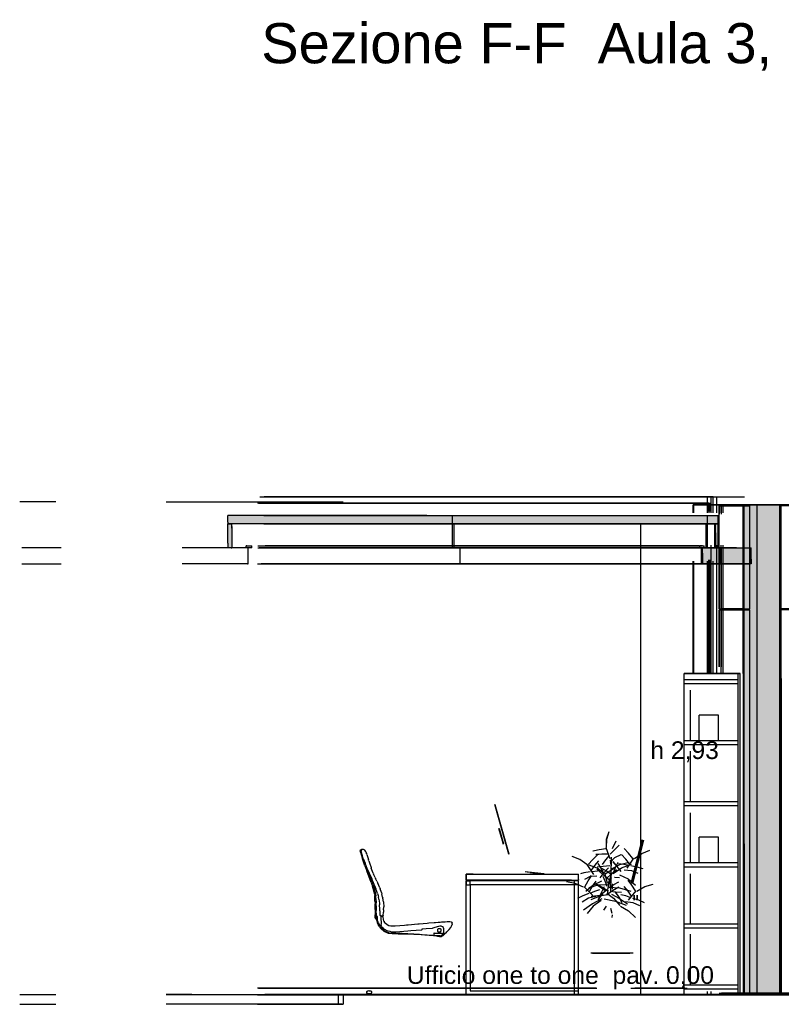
# Model space of a CAD drawing. Header units: millimetres. Extents: x -9985 to 240895, y -184894 to 39395.
# Tile 36 of 164: x -3237 to 1508, y -73295 to -67164. Entities that reach past the tile are written whole.
import ezdxf
from ezdxf.enums import TextEntityAlignment as Align

# ---------------------------------------------------------------- set-up
doc = ezdxf.new("R2010")
doc.units = ezdxf.units.MM
for name, color, linetype in [('S-QUOTE', 40, 'Continuous'), ('S-TAGLIO-ARR', 9, 'Continuous'), ('S-TAGLIO-CS', 9, 'Continuous'), ('S-TAGLIO-NUOVO', 40, 'Continuous'), ('S-TAGLIO-PAV', 33, 'Continuous'), ('S-TAGLIO-SOFF', 8, 'Continuous'), ('S-TESTI', 7, 'Continuous'), ('S-VISTA', 8, 'Continuous'), ('S-VISTA-ARREDI', 9, 'Continuous')]:
    doc.layers.add(name, color=color, linetype=linetype)
doc.styles.add('VISIO', font='arial.ttf')

msp = doc.modelspace()

# ---------------------------------------------------------------- hatches: boundary and pattern name
at = {"layer": 'S-TAGLIO-CS'}
for points in [[(1118, -70303), (1106, -70303), (1098, -70303), (-700, -70303), (-1832, -70303), (-1890, -70303), (-1916, -70303), (-1920, -70303), (-1940, -70303), (-1940, -70293), (-1940, -70251), (-1890, -70251), (-1832, -70251), (-700, -70251), (1118, -70251), (1118, -70283), (1118, -70303)], [(-1920, -70303), (-1916, -70303), (-1916, -70319), (-1916, -70451), (-1920, -70451), (-1940, -70451), (-1940, -70423), (-1940, -70303), (-1920, -70303)], [(1106, -70303), (1118, -70303), (1118, -70393), (1118, -70451), (1110, -70451), (1098, -70451), (1098, -70359), (1098, -70303), (1106, -70303)], [(1320, -70551), (1230, -70551), (1156, -70551), (1018, -70551), (1018, -70487), (1018, -70451), (1028, -70451), (1098, -70451), (1110, -70451), (1118, -70451), (1156, -70451), (1230, -70451), (1320, -70451), (1320, -70523), (1320, -70551)]]:
    msp.add_hatch(color=9, dxfattribs=at).paths.add_polyline_path(points)
at = {"layer": 'S-TAGLIO-NUOVO'}
msp.add_hatch(color=40, dxfattribs=at).paths.add_polyline_path([(1276, -72295), (1276, -70185), (1346, -70185), (1506, -70185), (1508, -70185), (1508, -71267), (1508, -73235), (1506, -73235), (1348, -73235), (1276, -73235), (1276, -72295)])
at = {"layer": 'S-TAGLIO-PAV'}
for points in [[(-306, -73235), (-1192, -73235), (-1506, -73235), (-1506, -73233), (-418, -73233), (-384, -73233), (-306, -73233), (-306, -73235)], [(896, -73235), (-304, -73235), (-304, -73233), (196, -73233), (896, -73233), (896, -73235)], [(2100, -73235), (1756, -73235), (1318, -73235), (900, -73235), (900, -73233), (1800, -73233), (2100, -73233), (2100, -73235)]]:
    msp.add_hatch(color=33, dxfattribs=at).paths.add_polyline_path(points)

# ---------------------------------------------------------------- linework, layer by layer
at = {"layer": 'S-QUOTE'}
msp.add_line((632, -73233), (632, -70302), dxfattribs=at)
at = {"layer": 'S-TAGLIO-ARR'}
for p, q in [((-1115.291, -72336.117), (-1116.174, -72339.648)), ((-1112.457, -72352.293), (-1116.09, -72339.728)), ((-1115.174, -72335.765), (-1114.636, -72335.523)), ((-1114.636, -72335.523), (-1111.987, -72333.859)), ((-1112.39, -72335.62), (-1113.376, -72337.208)), ((-1109.853, -72347.749), (-1113.376, -72337.208)), ((-1112.39, -72335.62), (-1109.267, -72330.794)), ((-1111.987, -72333.859), (-1109.119, -72333)), ((-1110.977, -72338.93), (-1109.22, -72345.11)), ((-1107.308, -72337.913), (-1110.752, -72338.863)), ((-1109.853, -72347.749), (-1102.586, -72369.203)), ((-1109.267, -72330.794), (-1104.849, -72329.709)), ((-1103.37, -72364.315), (-1109.22, -72345.11)), ((-1109.119, -72333), (-1108.445, -72332.904)), ((-1108.445, -72332.904), (-1107.395, -72337.477)), ((-1107.395, -72337.477), (-1107.308, -72337.913)), ((-1104.849, -72329.709), (-1096.189, -72328.969)), ((-1095.974, -72329.026), (-1092.22, -72331.52)), ((-1092.22, -72331.52), (-1090, -72333.062)), ((-1090, -72333.062), (-1089.762, -72333.423)), ((-1089.762, -72333.423), (-1081.909, -72344.457)), ((-1081.909, -72344.457), (-1081.217, -72345.761)), ((-1081.217, -72345.761), (-1076.749, -72356.753)), ((-1112.457, -72352.293), (-1110.595, -72358.231)), ((-1110.595, -72358.231), (-1109.691, -72362.087)), ((-1109.691, -72362.087), (-1101.144, -72388.169)), ((-1101.07, -72371.8), (-1103.37, -72364.315)), ((-1096.688, -72387.125), (-1102.586, -72369.203)), ((-1086.743, -72432.057), (-1101.144, -72388.169)), ((-1100.275, -72374.809), (-1101.07, -72371.8)), ((-1096.558, -72386.655), (-1100.275, -72374.809)), ((-1096.688, -72387.125), (-1085.367, -72416.214)), ((-1096.558, -72386.655), (-1076.514, -72442.429)), ((-1074.989, -72362.033), (-1076.749, -72356.753)), ((-1074.989, -72362.033), (-1064.713, -72392.863)), ((-1063.294, -72397.511), (-1064.713, -72392.863)), ((-1062.011, -72401.273), (-1063.294, -72397.511)), ((-1062.011, -72401.273), (-1057.52, -72414.44)), ((-1086.743, -72432.057), (-1073.545, -72464.738)), ((-1069.876, -72456.25), (-1085.367, -72416.214)), ((-1073.01, -72451.44), (-1076.514, -72442.429)), ((-1046.115, -72536.057), (-1073.545, -72464.738)), ((-1073.01, -72451.44), (-1040.515, -72536.355)), ((-1069.876, -72456.25), (-1059.534, -72479.096)), ((-1057.52, -72414.44), (-1048.107, -72443.37)), ((-1048.107, -72443.37), (-1046.446, -72448.215)), ((-1035.205, -72479.15), (-1046.446, -72448.215)), ((-1059.534, -72479.096), (-1043.84, -72514.669)), ((-1028.684, -72549.185), (-1043.84, -72514.669)), ((-1035.205, -72479.15), (-1032.559, -72485.323)), ((-1022.815, -72504.882), (-1032.559, -72485.323)), ((-1022.815, -72504.882), (-1020, -72510.768)), ((-1011.815, -72527.882), (-1020, -72510.768)), ((-1011.815, -72527.882), (-1006.051, -72540.775)), ((-410.685, -72485), (-455, -72485)), ((-455, -72487.279), (-455, -72485)), ((-455, -72487.279), (-455, -72521)), ((200.685, -72521), (-455, -72521)), ((-455, -72526), (-453.394, -72526)), ((-455, -72527.541), (-455, -72526)), ((-455, -72527.541), (-455, -72550)), ((-453.394, -72526), (-430, -72526)), ((-430, -72527.211), (-430, -72526)), ((-430, -72550), (-430, -72527.211)), ((-410.685, -72485), (245, -72485)), ((200.685, -72521), (245, -72521)), ((243.394, -72526), (220, -72526)), ((220, -72548.789), (220, -72526)), ((243.394, -72526), (245, -72526)), ((245, -72518.721), (245, -72485)), ((245, -72518.721), (245, -72521)), ((245, -72548.806), (245, -72526)), ((-1046.115, -72536.057), (-1038.887, -72559.311)), ((-1036.315, -72547.37), (-1040.515, -72536.355)), ((-1025.172, -72610.743), (-1038.887, -72559.311)), ((-1036.315, -72547.37), (-1025.254, -72581.403)), ((-1025.005, -72557.991), (-1028.684, -72549.185)), ((-1023.748, -72588.236), (-1025.254, -72581.403)), ((-1016.329, -72578), (-1025.005, -72557.991)), ((-1023.748, -72588.236), (-1018.787, -72618.827)), ((-1013.062, -72587.308), (-1016.329, -72578)), ((-1007.204, -72604), (-1013.062, -72587.308)), ((-993.808, -72568.986), (-1006.051, -72540.775)), ((-993.808, -72568.986), (-991.096, -72576.822)), ((-983.145, -72599.71), (-991.096, -72576.822)), ((-453.738, -72550), (-455, -72550)), ((-453.738, -72550), (-430, -72550)), ((220, -72548.789), (220, -72550)), ((243.738, -72550), (220, -72550)), ((243.738, -72550), (245, -72550)), ((245, -72548.806), (245, -72550)), ((-1025.172, -72610.743), (-1024.741, -72616.444)), ((-1023.333, -72652.334), (-1024.741, -72616.444)), ((-1023.333, -72652.334), (-1022.05, -72668.926)), ((-1017.315, -72636.452), (-1018.787, -72618.827)), ((-1017.315, -72636.452), (-1016.21, -72663.525)), ((-1007.204, -72604), (-1003.593, -72616.84)), ((-1003.593, -72616.84), (-1002.635, -72620)), ((-1002.635, -72620), (-1001.025, -72627.9)), ((-998.558, -72640.279), (-1001.025, -72627.9)), ((-998.558, -72640.279), (-996.963, -72653.483)), ((-996.963, -72653.483), (-995.84, -72666)), ((-983.145, -72599.71), (-981, -72606.145)), ((-975.877, -72627.37), (-981, -72606.145)), ((-975.877, -72627.37), (-974.563, -72634.126)), ((-970.97, -72657.118), (-974.563, -72634.126)), ((-970.97, -72657.118), (-969.563, -72664.719)), ((-1022.05, -72707.31), (-1022.889, -72725.087)), ((-1021.852, -72671.815), (-1022.05, -72668.926)), ((-1021.852, -72705.038), (-1022.05, -72707.31)), ((-1021.852, -72705.038), (-1021.852, -72671.815)), ((-1016.657, -72716.406), (-1016.21, -72710.812)), ((-1016.466, -72728.393), (-1016.657, -72716.406)), ((-1016.21, -72680.978), (-1016.21, -72663.525)), ((-1016.21, -72680.978), (-1016.21, -72710.812)), ((-995.84, -72666), (-995.551, -72675.436)), ((-994, -72701.656), (-995.551, -72675.436)), ((-994, -72713.815), (-994, -72701.656)), ((-994, -72713.815), (-993.225, -72732.035)), ((-970.281, -72713.874), (-971.083, -72720.847)), ((-970, -72707.681), (-970.281, -72713.874)), ((-970, -72707.681), (-968.563, -72689)), ((-969.563, -72664.719), (-968.844, -72681.962)), ((-968.844, -72681.962), (-968.563, -72689)), ((-1022.889, -72725.087), (-1022.41, -72737.983)), ((-1021.376, -72755.753), (-1022.41, -72737.983)), ((-1021.376, -72755.753), (-1021.376, -72761)), ((-1020.126, -72761), (-1021.376, -72761)), ((-1019.376, -72761), (-1020.126, -72761)), ((-1017.501, -72753.498), (-1019.376, -72761)), ((-1017.501, -72753.498), (-1016.376, -72748.25)), ((-1016.466, -72728.393), (-1016.376, -72748.25)), ((-1015.687, -72763.656), (-1015.06, -72755.981)), ((-1012.586, -72773.873), (-1015.687, -72763.656)), ((-1015.509, -72747), (-1010.42, -72747)), ((-1015.06, -72755.981), (-1015.509, -72747)), ((-1012.586, -72773.873), (-1009.08, -72787.195)), ((-1010.42, -72747), (-1009.281, -72747)), ((-1008.382, -72752.158), (-1009.281, -72747)), ((-1006.926, -72772.683), (-1008.382, -72752.158)), ((-1003.219, -72783.041), (-1006.926, -72772.683)), ((-993.225, -72732.035), (-993, -72738.875)), ((-993, -72738.875), (-992.639, -72739.481)), ((-989.23, -72743.77), (-992.639, -72739.481)), ((-985.49, -72744.702), (-989.23, -72743.77)), ((-985.417, -72745.834), (-987.822, -72747.356)), ((-987.822, -72747.356), (-987.756, -72752.117)), ((-987.756, -72752.117), (-985.403, -72796.74)), ((-979.419, -72745.474), (-985.49, -72744.702)), ((-985.417, -72745.834), (-984.791, -72745.209)), ((-984.791, -72745.209), (-976.877, -72746.791)), ((-976.572, -72746.057), (-979.419, -72745.474)), ((-976.877, -72746.791), (-975.804, -72747.115)), ((-973.17, -72743.585), (-976.175, -72746)), ((-973.013, -72749.887), (-975.676, -72747.225)), ((-972.737, -72742.754), (-973.17, -72743.585)), ((-972.512, -72750.853), (-972.804, -72750.115)), ((-972.737, -72742.754), (-971.083, -72720.847)), ((-972.341, -72752.218), (-972.512, -72750.853)), ((-967.365, -72776.27), (-972.341, -72752.218)), ((-967.365, -72776.27), (-967.024, -72777.976)), ((-967.024, -72777.976), (-966.341, -72779.341)), ((-965.488, -72780.365), (-966.341, -72779.341)), ((-959.579, -72788.711), (-965.488, -72780.365)), ((-594.732, -72781.732), (-585.148, -72780.657)), ((-585.148, -72780.657), (-573.949, -72779.949)), ((-573.949, -72779.949), (-569.135, -72779.552)), ((-569.135, -72779.552), (-566.191, -72779.618)), ((-566.191, -72779.618), (-563.136, -72779.427)), ((-563.136, -72779.427), (-556.596, -72780)), ((-556.596, -72780), (-549.417, -72781.104)), ((-1009.08, -72787.195), (-1001.847, -72801.492)), ((-1003.219, -72783.041), (-997.823, -72797.952)), ((-997.871, -72808.508), (-1001.847, -72801.492)), ((-997.871, -72808.508), (-988.803, -72821.689)), ((-989.654, -72810.772), (-997.823, -72797.952)), ((-989.654, -72810.772), (-983.276, -72820.126)), ((-984.287, -72825.426), (-988.803, -72821.689)), ((-985, -72804.454), (-985.403, -72796.74)), ((-985, -72804.454), (-984.029, -72806.942)), ((-969.227, -72840.152), (-984.287, -72825.426)), ((-982.455, -72810.362), (-984.029, -72806.942)), ((-983.276, -72820.126), (-968.235, -72834.177)), ((-982.455, -72810.362), (-979.759, -72814.093)), ((-971.118, -72822.441), (-979.759, -72814.093)), ((-965.687, -72826.564), (-971.118, -72822.441)), ((-965.507, -72842.329), (-969.227, -72840.152)), ((-968.235, -72834.177), (-963.786, -72837.641)), ((-947.682, -72836.597), (-965.687, -72826.564)), ((-963.786, -72837.641), (-951.554, -72843.741)), ((-959.579, -72788.711), (-958.711, -72789.723)), ((-958.711, -72789.723), (-950.157, -72796.566)), ((-950.157, -72796.566), (-949, -72797.289)), ((-949, -72797.289), (-947.553, -72798.013)), ((-942.247, -72838.877), (-947.682, -72836.597)), ((-947.553, -72798.013), (-937.289, -72804)), ((-928.878, -72842.603), (-942.247, -72838.877)), ((-937.289, -72804), (-935.843, -72804.434)), ((-935.843, -72804.434), (-925.579, -72807)), ((-925.579, -72807), (-924.132, -72807.145)), ((-924.132, -72807.145), (-913.868, -72807.145)), ((-913.868, -72807.145), (-912.277, -72807.289)), ((-912.277, -72807.289), (-900.535, -72807.341)), ((-900.535, -72807.341), (-896.847, -72807)), ((-896.847, -72807), (-839.228, -72801.633)), ((-819.075, -72839.526), (-893.771, -72845.806)), ((-839.228, -72801.633), (-827.332, -72800.466)), ((-827.332, -72800.466), (-816.836, -72799.65)), ((-800.477, -72838), (-819.075, -72839.526)), ((-816.836, -72799.65), (-756.655, -72793.69)), ((-732.645, -72833.815), (-800.477, -72838)), ((-756.655, -72793.69), (-753.135, -72793.203)), ((-753.135, -72793.203), (-748.546, -72792.827)), ((-748.546, -72792.827), (-697.358, -72788.96)), ((-731.737, -72832), (-732.645, -72833.815)), ((-704, -72826), (-732.435, -72827.815)), ((-732.435, -72827.815), (-731.737, -72832)), ((-665, -72822), (-703.626, -72825.962)), ((-697.358, -72788.96), (-687.123, -72788)), ((-687.123, -72788), (-654.047, -72785.762)), ((-664.353, -72821.799), (-665, -72822)), ((-627.291, -72810.097), (-664.353, -72821.799)), ((-654.047, -72785.762), (-646.012, -72785)), ((-646.012, -72785), (-628.806, -72784.312)), ((-634, -72831.121), (-634.879, -72834.637)), ((-634.879, -72835.242), (-634.879, -72834.637)), ((-634.879, -72835.242), (-634, -72838.758)), ((-633.758, -72839.242), (-634, -72838.758)), ((-633, -72828.116), (-633.878, -72830.757)), ((-633.758, -72839.242), (-631.121, -72842.758)), ((-633, -72828.116), (-632.766, -72827.766)), ((-630.113, -72824.226), (-632.766, -72827.766)), ((-629.887, -72824), (-627.223, -72823.112)), ((-628.806, -72784.312), (-624.721, -72784)), ((-627.223, -72823.112), (-626.777, -72822.888)), ((-619.277, -72808.069), (-627, -72810)), ((-626.777, -72822.888), (-623.227, -72822)), ((-624.721, -72784), (-617.433, -72783.197)), ((-622.887, -72822), (-620.23, -72822)), ((-620.23, -72822), (-619.77, -72822.115)), ((-619.77, -72822.115), (-616.233, -72823.883)), ((-611, -72808), (-618.724, -72808)), ((-617.433, -72783.197), (-608.436, -72782.375)), ((-616.233, -72823.883), (-615.768, -72824.116)), ((-615.768, -72824.116), (-614, -72825.882)), ((-615.115, -72843.115), (-612.459, -72840.459)), ((-614, -72825.882), (-613.764, -72826.354)), ((-612, -72829), (-613.764, -72826.354)), ((-612.459, -72840.459), (-612, -72840)), ((-611.882, -72829.59), (-612, -72829)), ((-611.885, -72839.656), (-611, -72836.116)), ((-611, -72832.236), (-611.882, -72829.59)), ((-611, -72835.768), (-611, -72832.236)), ((-603, -72812), (-610.704, -72808.148)), ((-608.436, -72782.375), (-594.732, -72781.732)), ((-597, -72817), (-602.778, -72812.185)), ((-597, -72820.325), (-597, -72817)), ((-597, -72820.325), (-597, -72823.827)), ((-597, -72823.827), (-597, -72835.552)), ((-597, -72835.552), (-597, -72853.365)), ((-574.847, -72844.051), (-561.509, -72828.435)), ((-561.509, -72828.435), (-550.313, -72815.896)), ((-550.313, -72815.896), (-547, -72808.717)), ((-549.417, -72781.104), (-547.892, -72781.446)), ((-547.892, -72781.446), (-545.303, -72782.482)), ((-547, -72808.717), (-543.865, -72802.448)), ((-545.303, -72782.482), (-543.857, -72784.41)), ((-543.865, -72802.448), (-543.374, -72798.661)), ((-543.857, -72784.41), (-542.821, -72787)), ((-542.339, -72793.482), (-543.374, -72798.661)), ((-542.821, -72790.108), (-542.821, -72787)), ((-542.339, -72793.482), (-542.821, -72790.108)), ((-962.713, -72843.493), (-965.507, -72842.329)), ((-944.261, -72851.891), (-962.713, -72843.493)), ((-951.554, -72843.741), (-939.251, -72848.502)), ((-938.718, -72853.508), (-944.261, -72851.891)), ((-939.251, -72848.502), (-934.053, -72849.207)), ((-916.884, -72855.944), (-938.718, -72853.508)), ((-934.053, -72849.207), (-911.363, -72852.133)), ((-921, -72844.726), (-928.878, -72842.603)), ((-916.499, -72845), (-921, -72844.726)), ((-909.378, -72856.543), (-916.884, -72855.944)), ((-903.875, -72845.685), (-916.499, -72845)), ((-911.363, -72852.133), (-907.956, -72852.133)), ((-878.703, -72857.556), (-909.378, -72856.543)), ((-907.956, -72852.133), (-890.237, -72851.647)), ((-896.145, -72846), (-903.875, -72845.685)), ((-893.771, -72845.806), (-896.145, -72846)), ((-890.237, -72851.647), (-882.26, -72851.946)), ((-882.26, -72851.946), (-872.036, -72852.217)), ((-874.37, -72857.445), (-878.703, -72857.556)), ((-864.982, -72857.315), (-874.37, -72857.445)), ((-872.036, -72852.217), (-853.979, -72851.905)), ((-829.296, -72858.074), (-864.982, -72857.315)), ((-853.979, -72851.905), (-781.592, -72855.874)), ((-826.247, -72857.978), (-829.296, -72858.074)), ((-782.112, -72859.946), (-826.247, -72857.978)), ((-774.706, -72860.087), (-782.112, -72859.946)), ((-781.592, -72855.874), (-746.038, -72857.593)), ((-729.653, -72862.695), (-774.706, -72860.087)), ((-746.038, -72857.593), (-734.927, -72859.556)), ((-734.927, -72859.556), (-625.296, -72866.223)), ((-728.471, -72862.771), (-729.653, -72862.695)), ((-711.98, -72864.11), (-728.471, -72862.771)), ((-685.415, -72866.105), (-711.98, -72864.11)), ((-683, -72866.296), (-685.415, -72866.105)), ((-681.406, -72866.408), (-683, -72866.296)), ((-637.111, -72871.222), (-681.406, -72866.408)), ((-655.633, -72852.834), (-655.701, -72851)), ((-655.701, -72851), (-647.915, -72851)), ((-655.331, -72861.032), (-655.633, -72852.834)), ((-655, -72868.649), (-655.331, -72861.032)), ((-627.012, -72873.125), (-655, -72868.649)), ((-647.915, -72851), (-643.47, -72851)), ((-643.47, -72851), (-607.171, -72851)), ((-631.75, -72872.05), (-637.111, -72871.222)), ((-611.002, -72875.127), (-631.75, -72872.05)), ((-630.758, -72843.121), (-631.121, -72842.758)), ((-627.242, -72844.879), (-630.758, -72843.121)), ((-626.757, -72845.121), (-627.242, -72844.879)), ((-622.022, -72873.543), (-627.012, -72873.125)), ((-622.353, -72846), (-626.757, -72845.121)), ((-625.296, -72866.223), (-618.518, -72867.424)), ((-621.763, -72846), (-622.353, -72846)), ((-619.414, -72873.978), (-622.022, -72873.543)), ((-618.23, -72845.115), (-621.763, -72846)), ((-610.581, -72874.758), (-619.414, -72873.978)), ((-618.518, -72867.424), (-612.074, -72869.334)), ((-617.77, -72844.885), (-618.23, -72845.115)), ((-615.115, -72843.115), (-617.77, -72844.885)), ((-612.074, -72869.334), (-601.292, -72860.468)), ((-604.832, -72870.524), (-611.002, -72875.127)), ((-605.471, -72871.023), (-610.581, -72874.758)), ((-607.171, -72851), (-602, -72851)), ((-604, -72869.957), (-605.471, -72871.023)), ((-601.384, -72868.066), (-604.832, -72870.524)), ((-603.176, -72870.058), (-604, -72869.957)), ((-603.176, -72870.058), (-602.627, -72858.526)), ((-602.627, -72858.526), (-602.341, -72855.427)), ((-602.341, -72855.427), (-602, -72851)), ((-594.096, -72861.952), (-601.384, -72868.066)), ((-601.292, -72860.468), (-595.764, -72856.559)), ((-597, -72853.365), (-595.139, -72857.139)), ((-595.764, -72856.559), (-590, -72851.181)), ((-591.083, -72858.334), (-594.917, -72857.375)), ((-590, -72858.079), (-594.096, -72861.952)), ((-588.311, -72856.802), (-590.859, -72858.352)), ((-590, -72853.279), (-590, -72851.181)), ((-590, -72858.079), (-590, -72853.279)), ((-579.593, -72849.271), (-588.311, -72856.802)), ((-579.593, -72849.271), (-574.847, -72844.051)), ((-1077, -73218.339), (-1076.887, -73217.887)), ((-1077, -73218.339), (-1077, -73221)), ((-1075.115, -73215.23), (-1076.887, -73217.887)), ((-1076.887, -73221.226), (-1076, -73223)), ((-1074.23, -73224.77), (-1076, -73223)), ((-1075.115, -73215.23), (-1074.885, -73214.885)), ((-1074.885, -73214.885), (-1070.474, -73212.237)), ((-1073.885, -73225.115), (-1074.23, -73224.77)), ((-1069.466, -73227.767), (-1073.885, -73225.115)), ((-1070.474, -73212.237), (-1069.764, -73211.882)), ((-1069.764, -73211.882), (-1066.236, -73211)), ((-1069, -73228), (-1069.466, -73227.767)), ((-1066.882, -73228.118), (-1068.652, -73228.116)), ((-1063.354, -73229), (-1066.882, -73228.118)), ((-1066.236, -73211), (-1065.41, -73210.882)), ((-1065.41, -73210.882), (-1061, -73210)), ((-1060.354, -73229), (-1063, -73229)), ((-1061, -73210), (-1060.056, -73210.118)), ((-1059.764, -73229), (-1060.354, -73229)), ((-1060.056, -73210.118), (-1053, -73211)), ((-1053.59, -73229), (-1059.764, -73229)), ((-1053, -73229), (-1053.59, -73229)), ((-1050.354, -73228.118), (-1053, -73229)), ((-1052.646, -73211.118), (-1050, -73212)), ((-1050, -73212), (-1047.354, -73212.882)), ((-1046.466, -73226.233), (-1050, -73228)), ((-1047.118, -73212.882), (-1046.764, -73213.118)), ((-1046.764, -73213.118), (-1045, -73214)), ((-1045.883, -73225.883), (-1046.466, -73226.233)), ((-1045.883, -73225.883), (-1043.23, -73222.344)), ((-1043.115, -73216.885), (-1044.883, -73214.233)), ((-1042.115, -73218.885), (-1043, -73217.115)), ((-1042.885, -73221.77), (-1042, -73219.115)), ((221.262, -73211), (220, -73211)), ((220, -73233.789), (220, -73211)), ((220, -73233.789), (220, -73235)), ((243.738, -73235), (220, -73235)), ((221.262, -73211), (245, -73211)), ((245, -73235), (243.738, -73235)), ((245, -73233.459), (245, -73211)), ((245, -73233.789), (245, -73235))]:
    msp.add_line(p, q, dxfattribs=at)
at = {"layer": 'S-TAGLIO-CS'}
for p, q in [((-1890.158, -70252), (-1939.328, -70252)), ((-1939.328, -70292.267), (-1939.328, -70252)), ((-1832.707, -70252), (-1890.158, -70252)), ((-700.374, -70252), (-1832.707, -70252)), ((-700.374, -70252), (1118, -70252)), ((1118, -70282.219), (1118, -70252)), ((-1939.328, -70292.267), (-1939.328, -70302)), ((-1890.158, -70302), (-1939.328, -70302)), ((-1939.328, -70302), (-1919.134, -70302)), ((-1939.328, -70422.802), (-1939.328, -70302)), ((-1919.134, -70302), (-1916.082, -70302)), ((-1916.082, -70319.511), (-1916.082, -70302)), ((-1916.082, -70319.511), (-1916.082, -70452)), ((-1914.53, -70329.35), (-1914.53, -70317)), ((-1832.707, -70302), (-1890.158, -70302)), ((-700.374, -70302), (-1832.707, -70302)), ((1118, -70302), (-700.374, -70302)), ((1096, -70366.941), (1096, -70317)), ((1098, -70302), (1105.704, -70302)), ((1098, -70359.784), (1098, -70302)), ((1105.704, -70302), (1118, -70302)), ((1118, -70282.219), (1118, -70302)), ((1118, -70392.656), (1118, -70302)), ((-1914.53, -70329.35), (-1914.53, -70447)), ((1096, -70366.941), (1096, -70447)), ((1098, -70359.784), (1098, -70452)), ((-1939.328, -70422.802), (-1939.328, -70452)), ((-1822.718, -70440), (-1825.37, -70440)), ((-1825.37, -70451.445), (-1825.37, -70440)), ((-1822.718, -70440), (-1791.032, -70440)), ((-1791.032, -70451.792), (-1791.032, -70440)), ((1017.616, -70440), (998, -70440)), ((998, -70443.932), (998, -70440)), ((998, -70443.932), (998, -70452)), ((1017.616, -70440), (1028, -70440)), ((1028, -70447.85), (1028, -70440)), ((1028, -70447.85), (1028, -70452)), ((1118, -70392.656), (1118, -70452)), ((-2978.408, -70452), (-3224.319, -70452)), ((-1833.103, -70452), (-2224.721, -70452)), ((-1919.134, -70452), (-1939.328, -70452)), ((-1919.134, -70452), (-1916.082, -70452)), ((-1826.728, -70452), (-1833.103, -70452)), ((-1824.169, -70452), (-1826.728, -70452)), ((-1825.37, -70451.445), (-1825.37, -70452)), ((-1822.718, -70452), (-1825.37, -70452)), ((-1818.547, -70452), (-1824.169, -70452)), ((-1791.032, -70452), (-1822.718, -70452)), ((-1818.547, -70452), (-1813.877, -70452)), ((-1813.877, -70551.505), (-1813.877, -70452)), ((1017.616, -70452), (998, -70452)), ((1028, -70452), (1017.616, -70452)), ((1156.572, -70452), (1018, -70452)), ((1018, -70486.008), (1018, -70452)), ((1018, -70486.008), (1018, -70552)), ((1110.087, -70452), (1098, -70452)), ((1118, -70452), (1110.087, -70452)), ((1229.418, -70452), (1156.572, -70452)), ((1229.418, -70452), (1319.946, -70452)), ((1319.946, -70522.654), (1319.946, -70452)), ((-3224.319, -70552), (-2978.408, -70552)), ((-1833.103, -70552), (-2224.721, -70552)), ((-1826.728, -70552), (-1833.103, -70552)), ((-1824.169, -70552), (-1826.728, -70552)), ((-1818.547, -70552), (-1824.169, -70552)), ((-1818.547, -70552), (-1813.877, -70552)), ((1156.572, -70552), (1018, -70552)), ((1229.418, -70552), (1156.572, -70552)), ((1319.946, -70552), (1229.418, -70552)), ((1319.946, -70522.654), (1319.946, -70552))]:
    msp.add_line(p, q, dxfattribs=at)
at = {"layer": 'S-TAGLIO-NUOVO'}
for p, q in [((1275.844, -72295.667), (1275.844, -70185)), ((1275.885, -70185), (1345.986, -70185)), ((1345.986, -70185), (1505.792, -70185)), ((1507.872, -70185), (1505.936, -70185)), ((1507.872, -71266.6), (1507.872, -70185)), ((1507.872, -71266.6), (1507.872, -73235)), ((1275.844, -72295.667), (1275.844, -73235)), ((1347.272, -73235), (1275.844, -73235)), ((1347.272, -73235), (1505.769, -73235)), ((1505.936, -73235), (1507.872, -73235))]:
    msp.add_line(p, q, dxfattribs=at)
at = {"layer": 'S-TAGLIO-PAV'}
for p, q in [((-3011.753, -73235), (-3236.974, -73235)), ((-2163.586, -73233), (-2323.802, -73233)), ((-1192.646, -73235), (-2323.802, -73235)), ((-2163.586, -73233), (-1509, -73233)), ((-1509, -73233.499), (-1509, -73235)), ((-1506.743, -73235), (-1509, -73235)), ((-418.827, -73233), (-1506, -73233)), ((-1506, -73233.188), (-1506, -73235)), ((1318.396, -73235), (-1192.646, -73235)), ((-384.473, -73233), (-418.827, -73233)), ((-384.473, -73233), (-306, -73233)), ((-306, -73234.836), (-306, -73233)), ((-305.63, -73235), (-303, -73235)), ((196.63, -73233), (-303, -73233)), ((-303, -73233.833), (-303, -73233)), ((-303, -73233.833), (-303, -73235)), ((196.63, -73233), (897, -73233)), ((897, -73234.167), (897, -73233)), ((897, -73234.167), (897, -73235)), ((897, -73235), (898.869, -73235)), ((898.876, -73235), (900, -73235)), ((1800.63, -73233), (900, -73233)), ((900, -73234.501), (900, -73233)), ((1755.682, -73235), (1318.396, -73235)), ((-3236.925, -73295), (-3011.753, -73295)), ((-1228.29, -73295), (-2323.802, -73295)), ((-1228.29, -73295), (-1221.445, -73295))]:
    msp.add_line(p, q, dxfattribs=at)
at = {"layer": 'S-TAGLIO-SOFF'}
for p, q in [((-937.278, -70135), (-1014.407, -70135)), ((362.641, -70135), (-937.278, -70135)), ((362.641, -70135), (1278, -70135)), ((-3011.753, -70165), (-3236.925, -70165)), ((-2323.802, -70165), (-1228.29, -70165)), ((-1228.29, -70165), (-1221.445, -70165))]:
    msp.add_line(p, q, dxfattribs=at)
at = {"layer": 'S-VISTA'}
for p, q in [((-1740, -70135), (1072, -70135)), ((1048, -70135), (-1714.571, -70135)), ((-992, -70135), (1108, -70135)), ((1083, -70135), (1048, -70135)), ((1048, -70235), (1048, -70135)), ((1048, -70175), (1048, -70135)), ((1072, -70135), (1107, -70135)), ((1072, -70235), (1072, -70135)), ((1072, -70175), (1072, -70135)), ((1083, -70235), (1083, -70135)), ((1107, -70235), (1107, -70135)), ((1108, -70135), (1278, -70135)), ((-1756.348, -70165), (-1252, -70165)), ((1057, -70175), (-1755, -70175)), ((-1750, -70175), (1062, -70175)), ((-1740, -70175), (1072, -70175)), ((1048, -70175), (-1714.571, -70175)), ((-1252, -70165), (-1222, -70165)), ((959, -70185), (1325, -70185)), ((1537, -70185), (959, -70185)), ((959, -70235), (959, -70185)), ((963, -70185), (1058, -70185)), ((1058, -70185), (963, -70185)), ((963, -70235), (963, -70185)), ((1057, -70225.333), (1057, -70175)), ((1103, -70185), (1058, -70185)), ((1058, -70185), (1148, -70185)), ((1058, -70235), (1058, -70185)), ((1062, -70225.333), (1062, -70175)), ((1122, -70190), (1313, -70190)), ((1122, -70832), (1122, -70190)), ((1124, -70243.5), (1124, -70190)), ((1168, -70185), (1132, -70185)), ((1273, -70185), (1133, -70185)), ((1133, -70235), (1133, -70185)), ((1265.333, -70190), (1136, -70190)), ((1136, -70243.5), (1136, -70190)), ((1146, -70185), (1335, -70185)), ((1146, -70235), (1146, -70185)), ((1148, -70185), (1388, -70185)), ((1386, -70185), (1168, -70185)), ((1271, -70185), (1271, -71235)), ((1271, -71235), (1271, -70185)), ((1271, -70185), (1503, -70185)), ((1358, -70185), (1273, -70185)), ((1273, -73235), (1273, -70185)), ((1273, -73235), (1273, -70185)), ((1313, -70832), (1313, -70190)), ((1325, -70185), (1903, -70185)), ((1335, -70185), (1864, -70185)), ((1498, -70185), (1358, -70185)), ((1358, -73235), (1358, -70185)), ((1578, -70185), (1386, -70185)), ((1388, -70185), (1458, -70185)), ((1458, -70185), (1558, -70185)), ((1498, -73235), (1498, -70185)), ((1615, -70190), (1500.6, -70190)), ((1858, -70185), (1503, -70185)), ((1503, -73235), (1503, -70185)), ((1503, -73235), (1503, -70185)), ((-1715.968, -70252), (-540, -70252)), ((-540, -70252), (1049, -70252)), ((-540, -70302), (-540, -70252)), ((1049, -70252), (1115, -70252)), ((1049, -70302), (1049, -70252)), ((1115, -70302), (1115, -70252)), ((1118, -70302), (1118, -70252)), ((-530, -70302), (-1743.935, -70302)), ((-1715.968, -70302), (-540, -70302)), ((-1715.968, -70302), (-540, -70302)), ((-540, -70302), (1049, -70302)), ((-540, -70302), (1049, -70302)), ((-540, -70452), (-540, -70302)), ((1041, -70302), (-530, -70302)), ((-530, -70452), (-530, -70302)), ((1095, -70302), (1041, -70302)), ((1041, -70452), (1041, -70302)), ((1049, -70302), (1115, -70302)), ((1049, -70302), (1115, -70302)), ((1049, -70452), (1049, -70302)), ((1095, -70452), (1095, -70302)), ((1098, -70452), (1098, -70302)), ((1115, -70452), (1115, -70302)), ((1118, -70452), (1118, -70302)), ((-1752.833, -70440), (-497, -70440)), ((-482, -70440), (-1707.655, -70440)), ((-497, -70440), (1014, -70440)), ((995, -70440), (-482, -70440)), ((1072, -71235), (1072, -70435)), ((1107, -71235), (1107, -70435)), ((1133, -71235), (1133, -70435)), ((1146, -71235), (1146, -70435)), ((-1752.833, -70452), (-497, -70452)), ((-530, -70452), (-1743.935, -70452)), ((-492, -70452), (-1731.724, -70452)), ((-1715.968, -70452), (-540, -70452)), ((-482, -70452), (-1707.655, -70452)), ((-540, -70452), (1049, -70452)), ((1041, -70452), (-530, -70452)), ((-497, -70452), (1014, -70452)), ((1010, -70452), (-492, -70452)), ((-492, -70552), (-492, -70452)), ((995, -70452), (-482, -70452)), ((1010, -70552), (1010, -70452)), ((1015, -70552), (1015, -70452)), ((1018, -70552), (1018, -70452)), ((1026.857, -70452), (1128, -70452)), ((1095, -70452), (1041, -70452)), ((1049, -70452), (1115, -70452)), ((1124, -70832), (1124, -70457.5)), ((1128, -70452), (1315, -70452)), ((1128, -70552), (1128, -70452)), ((1136, -70832), (1136, -70457.5)), ((1315, -70552), (1315, -70452)), ((-1754.571, -70552), (1128, -70552)), ((-492, -70552), (-1731.724, -70552)), ((1010, -70552), (-492, -70552)), ((959, -71235), (959, -70535)), ((963, -71235), (963, -70535)), ((1048, -71235), (1048, -70535)), ((1057, -71232), (1057, -70527.333)), ((1058, -71235), (1058, -70535)), ((1062, -71232), (1062, -70527.333)), ((1083, -71235), (1083, -70535)), ((1128, -70552), (1315, -70552)), ((1122, -70832), (1313, -70832)), ((1122, -70838), (1313, -70838)), ((1122, -71193.511), (1122, -70838)), ((1124, -71193.511), (1124, -70838)), ((1265.333, -70832), (1136, -70832)), ((1265.333, -70838), (1136, -70838)), ((1136, -71193.511), (1136, -70838)), ((1313, -73225), (1313, -70838)), ((1615, -70832), (1500.6, -70832)), ((1615, -70838), (1500.6, -70838)), ((354, -73195), (-1755, -73195)), ((-1750, -73195), (359, -73195)), ((-1740, -73195), (318.786, -73195)), ((344.8, -73195), (-1714.571, -73195)), ((569.857, -73195), (921.357, -73195)), ((897.314, -73195), (595.943, -73195)), ((906.357, -73195), (605.071, -73195)), ((610.071, -73195), (911.357, -73195)), ((-1756.348, -73235), (-1252, -73235)), ((-1740, -73235), (1072, -73235)), ((-1720.5, -73233), (-1509, -73233)), ((-1720.5, -73235), (-1509, -73235)), ((-1720, -73233), (-1509, -73233)), ((-1720, -73235), (-1509, -73235)), ((1048, -73235), (-1714.571, -73235)), ((-1509, -73233), (-1709.667, -73233)), ((-1509, -73235), (-1709.667, -73235)), ((-1252, -73233), (-1506, -73233)), ((-1252, -73235), (-1506, -73235)), ((-1252, -73235), (-1222, -73235)), ((-1252, -73235), (-1252, -73295)), ((1738, -73235), (-1252, -73235)), ((-1232, -73233), (-306, -73233)), ((-1232, -73235), (-306, -73235)), ((-306, -73233), (-1226, -73233)), ((-1226, -73233), (-306, -73233)), ((-306, -73235), (-1226, -73235)), ((-1226, -73235), (-306, -73235)), ((-1222, -73235), (-1222, -73295)), ((-303, -73233), (897, -73233)), ((239, -73233), (-303, -73233)), ((-303, -73233), (897, -73233)), ((239, -73235), (-303, -73235)), ((-303, -73235), (897, -73235)), ((-303, -73235), (897, -73235)), ((239, -73233), (897, -73233)), ((239, -73235), (897, -73235)), ((897, -73233), (245, -73233)), ((245, -73233), (897, -73233)), ((897, -73235), (245, -73235)), ((245, -73235), (897, -73235)), ((900, -73233), (2100, -73233)), ((1710, -73233), (900, -73233)), ((900, -73233), (2100, -73233)), ((900, -73233), (2100, -73233)), ((900, -73233), (2100, -73233)), ((1710, -73235), (900, -73235)), ((900, -73235), (2100, -73235)), ((900, -73235), (2100, -73235)), ((900, -73235), (2100, -73235)), ((900, -73235), (2100, -73235)), ((959, -73235), (1325, -73235)), ((1537, -73235), (959, -73235)), ((963, -73235), (1058, -73235)), ((1058, -73235), (963, -73235)), ((1048, -73235), (1048, -73215)), ((1083, -73235), (1048, -73235)), ((1058, -73235), (1148, -73235)), ((1103, -73235), (1058, -73235)), ((1072, -73235), (1072, -73215)), ((1072, -73235), (1107, -73235)), ((1122, -73225), (1313, -73225)), ((1168, -73235), (1132, -73235)), ((1273, -73235), (1133, -73235)), ((1330, -73225), (1136, -73225)), ((1146, -73235), (1335, -73235)), ((1148, -73235), (1388, -73235)), ((1386, -73235), (1168, -73235)), ((1271, -73235), (1503, -73235)), ((1271, -73235), (1503, -73235)), ((1358, -73235), (1273, -73235)), ((1325, -73235), (1903, -73235)), ((1615, -73225), (1329, -73225)), ((1335, -73235), (1864, -73235)), ((1341, -73225), (1620, -73225)), ((1498, -73235), (1358, -73235)), ((1578, -73235), (1386, -73235)), ((1388, -73235), (1458, -73235)), ((1458, -73235), (1558, -73235)), ((1858, -73235), (1503, -73235)), ((-1756.348, -73295), (-1252, -73295)), ((-1252, -73295), (-1222, -73295))]:
    msp.add_line(p, q, dxfattribs=at)
at = {"layer": 'S-VISTA-ARREDI'}
for p, q in [((1252, -71235), (902, -71235)), ((902, -71235), (1252, -71235)), ((902, -73235), (902, -71235)), ((902, -73235), (902, -71235)), ((1252, -71235), (902, -71235)), ((902, -71235), (1252, -71235)), ((902, -73235), (902, -71235)), ((902, -73235), (902, -71235)), ((1240, -73235), (1240, -71235)), ((1252, -73235), (1252, -71235)), ((1252, -73235), (1252, -71235)), ((1252, -73235), (1252, -71235)), ((1252, -73235), (1252, -71235)), ((1252, -73235), (1252, -71235)), ((1252, -73235), (1252, -71235)), ((1240, -71275), (902, -71275)), ((1240, -71300), (902, -71300)), ((942, -71655), (942, -71338)), ((942, -71655), (942, -71338)), ((942, -71655), (942, -71338)), ((942, -71655), (942, -71338)), ((942, -71655), (942, -71343)), ((942, -71655), (942, -71343)), ((942, -71655), (942, -71348)), ((942, -71655), (942, -71348)), ((942, -71655), (942, -71349)), ((942, -71655), (942, -71349)), ((942, -71655), (942, -71361)), ((942, -71655), (942, -71361)), ((942, -71655), (942, -71371)), ((942, -71655), (942, -71371)), ((942, -71655), (942, -71378)), ((942, -71655), (942, -71378)), ((942, -71655), (942, -71390)), ((942, -71655), (942, -71390)), ((942, -71655), (942, -71396)), ((942, -71655), (942, -71396)), ((942, -71655), (942, -71402)), ((942, -71655), (942, -71402)), ((942, -71655), (942, -71403)), ((942, -71655), (942, -71403)), ((942, -71655), (942, -71404)), ((942, -71655), (942, -71404)), ((942, -71655), (942, -71404)), ((942, -71655), (942, -71404)), ((942, -71655), (942, -71409)), ((942, -71655), (942, -71409)), ((1117, -71495), (997, -71495)), ((997, -71655), (997, -71495)), ((1117, -71655), (1117, -71495)), ((1240, -71655), (902, -71655)), ((1117, -71655), (997, -71655)), ((1240, -71680), (902, -71680)), ((942, -72035), (942, -71718)), ((942, -72035), (942, -71718)), ((942, -72035), (942, -71719)), ((942, -72035), (942, -71719)), ((942, -72035), (942, -71724)), ((942, -72035), (942, -71724)), ((942, -72035), (942, -71725)), ((942, -72035), (942, -71725)), ((942, -72035), (942, -71731)), ((942, -72035), (942, -71731)), ((942, -72035), (942, -71732)), ((942, -72035), (942, -71732)), ((942, -72035), (942, -71732)), ((942, -72035), (942, -71732)), ((942, -72035), (942, -71737)), ((942, -72035), (942, -71737)), ((942, -72035), (942, -71738)), ((942, -72035), (942, -71738)), ((942, -72035), (942, -71741)), ((942, -72035), (942, -71741)), ((942, -72035), (942, -71769)), ((942, -72035), (942, -71769)), ((942, -72035), (942, -71770)), ((942, -72035), (942, -71770)), ((942, -72035), (942, -71774)), ((942, -72035), (942, -71774)), ((942, -72035), (942, -71797)), ((942, -72035), (942, -71797)), ((942, -72035), (942, -71803)), ((942, -72035), (942, -71803)), ((942, -72035), (942, -71805)), ((942, -72035), (942, -71805)), ((1240, -72035), (902, -72035)), ((-277, -72051), (-190, -72359)), ((-190, -72359), (-277, -72051)), ((-276, -72050), (-189, -72358)), ((-189, -72358), (-276, -72050)), ((1240, -72060), (902, -72060)), ((942, -72415), (942, -72102)), ((942, -72415), (942, -72102)), ((942, -72415), (942, -72106)), ((942, -72415), (942, -72106)), ((942, -72415), (942, -72106)), ((942, -72415), (942, -72106)), ((942, -72415), (942, -72108)), ((942, -72415), (942, -72108)), ((942, -72415), (942, -72115)), ((942, -72415), (942, -72115)), ((942, -72415), (942, -72124)), ((942, -72415), (942, -72124)), ((942, -72415), (942, -72130)), ((942, -72415), (942, -72130)), ((942, -72415), (942, -72130)), ((942, -72415), (942, -72130)), ((942, -72415), (942, -72132)), ((942, -72415), (942, -72132)), ((942, -72415), (942, -72135)), ((942, -72415), (942, -72135)), ((942, -72415), (942, -72135)), ((942, -72415), (942, -72135)), ((942, -72415), (942, -72135)), ((942, -72415), (942, -72135)), ((942, -72415), (942, -72141)), ((942, -72415), (942, -72141)), ((942, -72415), (942, -72150)), ((942, -72415), (942, -72150)), ((942, -72415), (942, -72153)), ((942, -72415), (942, -72153)), ((942, -72415), (942, -72159)), ((942, -72415), (942, -72159)), ((-223, -72297), (-251, -72200)), ((-251, -72201), (-224, -72297)), ((-251, -72201), (-224, -72297)), ((-250, -72200), (-223, -72296)), ((-250, -72200), (-223, -72296)), ((420, -72266), (435, -72219)), ((421, -72266), (435, -72219)), ((942, -72415), (942, -72174)), ((942, -72415), (942, -72174)), ((942, -72415), (942, -72185)), ((942, -72415), (942, -72185)), ((942, -72415), (942, -72185)), ((942, -72415), (942, -72185)), ((419, -72318), (421, -72266)), ((419, -72318), (420, -72266)), ((457, -72324), (479, -72278)), ((457, -72324), (479, -72278)), ((642, -72270), (573, -72540)), ((573, -72540), (642, -72270)), ((582, -72543), (650, -72273)), ((650, -72273), (582, -72543)), ((1117, -72255), (997, -72255)), ((997, -72415), (997, -72255)), ((1117, -72415), (1117, -72255)), ((373, -72333), (334, -72341)), ((373, -72333), (335, -72341)), ((414, -72326), (373, -72333)), ((414, -72326), (373, -72333)), ((442, -72389), (416, -72320)), ((442, -72361), (470, -72332)), ((442, -72361), (470, -72332)), ((470, -72332), (499, -72305)), ((470, -72332), (499, -72305)), ((557, -72354), (530, -72325)), ((557, -72354), (530, -72325)), ((639, -72355), (689, -72336)), ((639, -72355), (689, -72336)), ((252, -72394), (205, -72375)), ((252, -72394), (205, -72375)), ((296, -72425), (252, -72394)), ((296, -72425), (252, -72394)), ((305, -72425), (334, -72393)), ((305, -72425), (334, -72393)), ((334, -72393), (363, -72364)), ((334, -72393), (363, -72364)), ((347, -72430), (371, -72402)), ((347, -72430), (371, -72402)), ((391, -72361), (352, -72363)), ((391, -72361), (352, -72364)), ((429, -72361), (391, -72361)), ((429, -72361), (391, -72361)), ((412, -72396), (393, -72424)), ((412, -72396), (393, -72424)), ((436, -72369), (412, -72396)), ((436, -72369), (412, -72396)), ((441, -72411), (471, -72381)), ((441, -72411), (470, -72381)), ((448, -72430), (443, -72398)), ((448, -72430), (443, -72398)), ((449, -72379), (445, -72597)), ((486, -72436), (461, -72406)), ((486, -72436), (461, -72407)), ((470, -72381), (510, -72362)), ((471, -72381), (510, -72362)), ((475, -72443), (492, -72409)), ((475, -72443), (492, -72409)), ((502, -72424), (560, -72410)), ((502, -72424), (560, -72410)), ((539, -72391), (513, -72362)), ((539, -72391), (513, -72362)), ((563, -72420), (539, -72391)), ((563, -72420), (539, -72391)), ((547, -72447), (589, -72385)), ((584, -72386), (557, -72354)), ((584, -72386), (557, -72354)), ((593, -72386), (639, -72355)), ((593, -72386), (639, -72355)), ((-87, -72467), (30, -72480)), ((-87, -72467), (30, -72480)), ((31, -72483), (-75, -72472)), ((31, -72483), (-75, -72472)), ((30, -72483), (-75, -72472)), ((30, -72483), (-75, -72472)), ((31, -72485), (-75, -72473)), ((31, -72485), (-75, -72473)), ((318, -72470), (277, -72477)), ((318, -72470), (277, -72477)), ((341, -72487), (299, -72424)), ((360, -72448), (311, -72429)), ((360, -72448), (311, -72429)), ((325, -72459), (347, -72430)), ((325, -72459), (347, -72430)), ((328, -72469), (364, -72463)), ((328, -72469), (364, -72463)), ((397, -72487), (359, -72453)), ((397, -72487), (359, -72453)), ((401, -72478), (360, -72448)), ((401, -72478), (360, -72448)), ((399, -72436), (361, -72442)), ((399, -72436), (361, -72442)), ((364, -72463), (398, -72460)), ((364, -72463), (398, -72460)), ((385, -72447), (368, -72418)), ((385, -72447), (368, -72418)), ((416, -72464), (382, -72445)), ((416, -72464), (382, -72445)), ((400, -72478), (385, -72447)), ((400, -72478), (385, -72447)), ((439, -72433), (399, -72436)), ((439, -72433), (399, -72436)), ((404, -72475), (431, -72446)), ((404, -72475), (431, -72446)), ((410, -72483), (440, -72464)), ((410, -72483), (440, -72464)), ((449, -72486), (416, -72464)), ((449, -72486), (416, -72464)), ((440, -72464), (471, -72448)), ((440, -72464), (471, -72448)), ((450, -72451), (502, -72424)), ((450, -72451), (502, -72424)), ((451, -72483), (482, -72455)), ((451, -72483), (482, -72455)), ((460, -72481), (475, -72443)), ((460, -72481), (475, -72443)), ((460, -72481), (513, -72445)), ((460, -72481), (512, -72445)), ((510, -72468), (486, -72436)), ((510, -72468), (486, -72436)), ((527, -72424), (494, -72421)), ((527, -72424), (494, -72421)), ((512, -72445), (574, -72422)), ((513, -72445), (574, -72422)), ((560, -72430), (527, -72424)), ((560, -72430), (527, -72424)), ((529, -72457), (574, -72461)), ((529, -72457), (574, -72461)), ((570, -72431), (609, -72438)), ((570, -72431), (609, -72438)), ((574, -72461), (615, -72478)), ((574, -72461), (615, -72478)), ((609, -72438), (646, -72449)), ((609, -72438), (646, -72449)), ((1240, -72415), (902, -72415)), ((1240, -72440), (902, -72440)), ((1117, -72415), (997, -72415)), ((-455, -72485), (245, -72485)), ((-455, -72521), (-455, -72485)), ((-455, -72521), (245, -72521)), ((245, -72526), (-455, -72526)), ((-455, -73235), (-455, -72526)), ((220, -72526), (-430, -72526)), ((-63, -72484), (-20, -72484)), ((-63, -72484), (-20, -72484)), ((-63, -72485), (-20, -72485)), ((-63, -72485), (-20, -72485)), ((-20, -72484), (-58, -72484)), ((-20, -72485), (-58, -72485)), ((-20, -72485), (-58, -72485)), ((-20, -72484), (-55, -72484)), ((-20, -72484), (17, -72484)), ((-20, -72484), (17, -72484)), ((22, -72484), (-20, -72484)), ((22, -72484), (-20, -72484)), ((-20, -72485), (17, -72485)), ((-20, -72485), (17, -72485)), ((22, -72485), (-20, -72485)), ((22, -72485), (-20, -72485)), ((224, -72543), (170, -72533)), ((224, -72543), (170, -72533)), ((245, -72521), (245, -72485)), ((245, -72779.214), (245, -72526)), ((277, -72477), (258, -72482.5)), ((277, -72477), (258, -72482.5)), ((318, -72500), (281, -72517)), ((318, -72500), (281, -72517)), ((285, -72564), (305, -72527)), ((285, -72564), (305, -72527)), ((305, -72527), (325, -72493)), ((305, -72527), (325, -72494)), ((359, -72497), (318, -72500)), ((359, -72497), (318, -72500)), ((332, -72560), (354, -72528)), ((332, -72560), (354, -72528)), ((387, -72528), (336, -72553)), ((387, -72528), (336, -72553)), ((379, -72508), (404, -72475)), ((379, -72508), (404, -72475)), ((438, -72522), (397, -72487)), ((438, -72522), (397, -72487)), ((411, -72528), (398, -72499)), ((411, -72528), (398, -72499)), ((426, -72540), (408, -72478)), ((423, -72561), (411, -72528)), ((423, -72561), (411, -72528)), ((417, -72513), (451, -72483)), ((417, -72513), (451, -72483)), ((427, -72554), (452, -72480)), ((438, -72541), (451, -72506)), ((438, -72541), (451, -72506)), ((465, -72549), (496, -72532)), ((465, -72549), (496, -72532)), ((469, -72504), (500, -72506)), ((470, -72504), (500, -72506)), ((501, -72488), (554, -72514)), ((501, -72488), (554, -72514)), ((576, -72553), (553, -72521)), ((576, -72553), (553, -72521)), ((554, -72514), (600, -72553)), ((554, -72514), (600, -72553)), ((942, -72795), (942, -72482)), ((942, -72795), (942, -72482)), ((942, -72795), (942, -72485)), ((942, -72795), (942, -72485)), ((942, -72795), (942, -72492)), ((942, -72795), (942, -72492)), ((942, -72795), (942, -72513)), ((942, -72795), (942, -72513)), ((942, -72795), (942, -72520)), ((942, -72795), (942, -72520)), ((942, -72795), (942, -72521)), ((942, -72795), (942, -72521)), ((942, -72795), (942, -72521)), ((942, -72795), (942, -72521)), ((942, -72795), (942, -72523)), ((942, -72795), (942, -72523)), ((942, -72795), (942, -72524)), ((942, -72795), (942, -72524)), ((942, -72795), (942, -72529)), ((942, -72795), (942, -72529)), ((-455, -73235), (-455, -72550)), ((220, -72550), (-430, -72550)), ((-430, -72550), (-430, -73211)), ((220, -72550), (-430, -72550)), ((-430, -72550), (-430, -73211)), ((220, -72550), (-430, -72550)), ((220, -73211), (220, -72550)), ((220, -73211), (220, -72550)), ((276, -72565), (224, -72543)), ((276, -72565), (224, -72543)), ((245, -73211), (245, -72550)), ((334, -72617), (280, -72564)), ((336, -72553), (291, -72592)), ((336, -72553), (291, -72592)), ((364, -72553), (308, -72571)), ((364, -72553), (308, -72570)), ((313, -72593), (332, -72560)), ((313, -72593), (332, -72560)), ((317, -72602), (347, -72590)), ((317, -72602), (347, -72590)), ((380, -72566), (346, -72545)), ((380, -72566), (347, -72545)), ((347, -72590), (377, -72581)), ((347, -72590), (377, -72581)), ((394, -72567), (360, -72548)), ((394, -72567), (360, -72548)), ((417, -72550), (364, -72553)), ((417, -72550), (364, -72553)), ((373, -72631), (390, -72594)), ((373, -72631), (390, -72594)), ((411, -72588), (380, -72566)), ((411, -72588), (380, -72566)), ((390, -72594), (407, -72561)), ((390, -72594), (407, -72561)), ((427, -72590), (394, -72567)), ((427, -72590), (394, -72567)), ((426, -72581), (395, -72606)), ((426, -72581), (395, -72606)), ((419, -72614), (457, -72587)), ((419, -72614), (457, -72587)), ((428, -72584), (424, -72616)), ((428, -72584), (424, -72616)), ((427, -72579), (438, -72541)), ((427, -72579), (438, -72541)), ((435, -72566), (501, -72570)), ((435, -72566), (501, -72570)), ((436, -72568), (465, -72549)), ((436, -72568), (465, -72549)), ((442, -72591), (476, -72594)), ((442, -72591), (476, -72594)), ((455, -72544), (455, -72576)), ((455, -72544), (455, -72577)), ((457, -72587), (495, -72564)), ((457, -72587), (495, -72564)), ((476, -72594), (512, -72597)), ((476, -72594), (512, -72597)), ((497, -72628), (476, -72595)), ((497, -72628), (476, -72596)), ((501, -72570), (570, -72591)), ((501, -72570), (570, -72591)), ((553, -72591), (529, -72561)), ((553, -72591), (529, -72561)), ((574, -72621), (553, -72591)), ((574, -72621), (553, -72591)), ((556, -72647), (604, -72589)), ((599, -72589), (576, -72553)), ((599, -72589), (576, -72553)), ((608, -72590), (657, -72562)), ((608, -72590), (657, -72562)), ((657, -72562), (710, -72547)), ((657, -72562), (710, -72547)), ((942, -72795), (942, -72538)), ((942, -72795), (942, -72538)), ((942, -72795), (942, -72544)), ((942, -72795), (942, -72544)), ((942, -72795), (942, -72550)), ((942, -72795), (942, -72550)), ((942, -72795), (942, -72560)), ((942, -72795), (942, -72560)), ((272, -72620), (238, -72637)), ((272, -72620), (238, -72637)), ((307, -72635), (267, -72659)), ((306, -72635), (267, -72659)), ((308, -72605), (272, -72620)), ((308, -72605), (272, -72620)), ((352, -72624), (306, -72635)), ((352, -72624), (307, -72635)), ((377, -72622), (322, -72644)), ((377, -72622), (322, -72644)), ((364, -72619), (324, -72623)), ((364, -72619), (324, -72623)), ((390, -72638), (331, -72670)), ((390, -72638), (331, -72670)), ((385, -72649), (337, -72684)), ((385, -72649), (337, -72683)), ((402, -72615), (364, -72619)), ((402, -72615), (364, -72619)), ((395, -72606), (366, -72645)), ((395, -72606), (366, -72645)), ((436, -72611), (377, -72622)), ((436, -72611), (377, -72622)), ((405, -72639), (475, -72652)), ((405, -72639), (475, -72652)), ((422, -72603), (463, -72633)), ((422, -72603), (463, -72633)), ((450, -72610), (501, -72637)), ((450, -72610), (501, -72637)), ((463, -72633), (502, -72680)), ((463, -72633), (502, -72680)), ((475, -72652), (541, -72678)), ((475, -72652), (541, -72678)), ((517, -72664), (497, -72628)), ((517, -72664), (497, -72628)), ((501, -72637), (549, -72669)), ((501, -72637), (549, -72669)), ((539, -72620), (508, -72613)), ((539, -72620), (508, -72613)), ((538, -72655), (583, -72661)), ((538, -72655), (583, -72660)), ((571, -72631), (539, -72620)), ((571, -72631), (539, -72620)), ((580, -72633), (618, -72645)), ((580, -72633), (618, -72645)), ((592, -72616), (592, -72647)), ((592, -72647), (592, -72616)), ((592, -72616), (592, -72647)), ((592, -72647), (592, -72616)), ((611, -72616), (611, -72647)), ((611, -72647), (611, -72616)), ((611, -72616), (611, -72647)), ((611, -72647), (611, -72616)), ((618, -72645), (653, -72660)), ((618, -72645), (653, -72660)), ((331, -72670), (275, -72708)), ((331, -72670), (275, -72708)), ((337, -72683), (298, -72730)), ((337, -72684), (298, -72730)), ((417, -72684), (400, -72709)), ((417, -72684), (400, -72709)), ((444, -72696), (452, -72728)), ((444, -72696), (452, -72728)), ((507, -72683), (557, -72712)), ((507, -72683), (557, -72712)), ((557, -72712), (600, -72755)), ((557, -72712), (600, -72755)), ((583, -72660), (624, -72679)), ((583, -72661), (624, -72680)), ((454, -72737), (451.5, -72754)), ((454, -72737), (451.5, -72754)), ((1240, -72795), (902, -72795)), ((1240, -72820), (902, -72820)), ((245, -73235), (245, -72880.5)), ((942, -73175), (942, -72858)), ((942, -73175), (942, -72858)), ((942, -73175), (942, -72860)), ((942, -73175), (942, -72860)), ((942, -73175), (942, -72864)), ((942, -73175), (942, -72864)), ((942, -73175), (942, -72869)), ((942, -73175), (942, -72869)), ((942, -73175), (942, -72869)), ((942, -73175), (942, -72869)), ((942, -73175), (942, -72870)), ((942, -73175), (942, -72870)), ((942, -73175), (942, -72876)), ((942, -73175), (942, -72876)), ((942, -73175), (942, -72878)), ((942, -73175), (942, -72878)), ((942, -73175), (942, -72878)), ((942, -73175), (942, -72878)), ((942, -73175), (942, -72878)), ((942, -73175), (942, -72878)), ((942, -73175), (942, -72881)), ((942, -73175), (942, -72881)), ((942, -73175), (942, -72881)), ((942, -73175), (942, -72881)), ((942, -73175), (942, -72889)), ((942, -73175), (942, -72889)), ((942, -73175), (942, -72891)), ((942, -73175), (942, -72891)), ((942, -73175), (942, -72892)), ((942, -73175), (942, -72892)), ((942, -73175), (942, -72902)), ((942, -73175), (942, -72902)), ((942, -73175), (942, -72906)), ((942, -73175), (942, -72906)), ((942, -73175), (942, -72911)), ((942, -73175), (942, -72911)), ((942, -73175), (942, -72911)), ((942, -73175), (942, -72911)), ((942, -73175), (942, -72922)), ((942, -73175), (942, -72922)), ((942, -73175), (942, -72922)), ((942, -73175), (942, -72922)), ((942, -73175), (942, -72922)), ((942, -73175), (942, -72922)), ((942, -73175), (942, -72924)), ((942, -73175), (942, -72924)), ((942, -73175), (942, -72926)), ((942, -73175), (942, -72926)), ((942, -73175), (942, -72928)), ((942, -73175), (942, -72928)), ((942, -73175), (942, -72933)), ((942, -73175), (942, -72933)), ((942, -73175), (942, -72936)), ((942, -73175), (942, -72936)), ((942, -73175), (942, -72936)), ((942, -73175), (942, -72936)), ((352, -72977), (322, -72977)), ((331, -72977), (363, -72977)), ((388, -72977), (352, -72977)), ((393, -72977), (360, -72977)), ((363, -72977), (402, -72977)), ((370, -72977), (406, -72977)), ((429, -72977), (388, -72977)), ((432, -72977), (393, -72977)), ((402, -72977), (444, -72977)), ((406, -72977), (445, -72977)), ((473, -72977), (429, -72977)), ((472, -72977), (432, -72977)), ((444, -72977), (487, -72977)), ((445, -72977), (485, -72977)), ((511, -72977), (472, -72977)), ((515, -72977), (473, -72977)), ((485, -72977), (523, -72977)), ((487, -72977), (528, -72977)), ((546, -72977), (511, -72977)), ((554, -72977), (515, -72977)), ((523, -72977), (557, -72977)), ((528, -72977), (565, -72977)), ((576, -72977), (546, -72977)), ((585, -72977), (554, -72977)), ((1240, -73175), (902, -73175)), ((1240, -73200), (902, -73200)), ((-455, -73235), (220, -73235)), ((245, -73235), (-455, -73235)), ((-430, -73211), (220, -73211)), ((-430, -73211), (220, -73211)), ((468, -73235), (438, -73235)), ((448, -73235), (478, -73235)), ((498, -73235), (468, -73235)), ((1252, -73235), (902, -73235)), ((902, -73235), (1252, -73235)), ((1252, -73235), (902, -73235)), ((902, -73235), (1252, -73235))]:
    msp.add_line(p, q, dxfattribs=at)

# ---------------------------------------------------------------- texts
at = {"layer": 'S-QUOTE', "style": 'VISIO'}
msp.add_text('h 2,93', height=110, dxfattribs=at).set_placement((692, -71767.5))
at = {"layer": 'S-TESTI', "style": 'VISIO'}
msp.add_text('Sezione F-F  Aula 3, corridoio, one to one e Aula 1', height=250, dxfattribs=at).set_placement((-1732, -67435))
msp.add_text('Ufficio one to one  pav. 0,00', height=110, dxfattribs=at).set_placement((132, -73113), align=Align.MIDDLE_CENTER)

doc.saveas('drawing.dxf')
